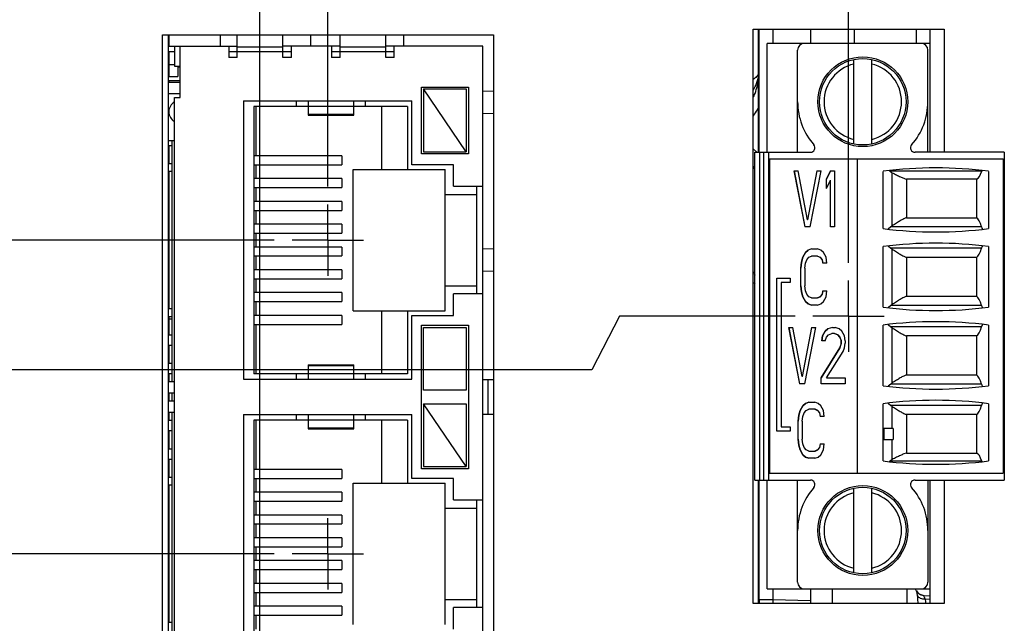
# Model space of a CAD drawing. Header units: inches. Extents: x 0 to 34, y 0 to 22.
# Tile 21 of 44: x 8.7 to 12.2, y 12.3 to 14.4. Entities that reach past the tile are written whole.
import ezdxf

# ---------------------------------------------------------------- set-up
doc = ezdxf.new("R2010")
doc.units = ezdxf.units.IN
doc.header["$LTSCALE"] = 1.87
doc.header["$MEASUREMENT"] = 0
doc.linetypes.add('CENTER', pattern=[0.6, 0.375, -0.075, 0.075, -0.075])
doc.layers.get('0').update_dxf_attribs({"linetype": 'CONTINUOUS'})
for name, color, linetype in [('02___PRT_ALL_AXES', 7, 'CONTINUOUS'), ('COSMETIC', 7, 'CONTINUOUS'), ('DEFAULT_1', 7, 'CENTER'), ('DIMENSIONS', 7, 'CONTINUOUS'), ('ECAD_696976_01_39_MM_THERM_3_4M', 7, 'CONTINUOUS'), ('ECAD_712069_01_24_R_2_0603_PKO_', 7, 'CONTINUOUS'), ('ECAD_712572_01_16_R_2_0402_PKO_', 7, 'CONTINUOUS'), ('ECAD_724848_01_A0_71_O_MASK_PIN', 7, 'CONTINUOUS'), ('ECAD_733076_01_44_SOT23_REV1', 7, 'CONTINUOUS'), ('ECAD_C0402_SPARE_24_2_0402_PKO_', 7, 'CONTINUOUS'), ('ECAD_C1210_SPARE_90_C1210_REV1', 7, 'CONTINUOUS'), ('ECAD_R0402_SPARE_16_2_0402_PKO_', 7, 'CONTINUOUS'), ('NONECAD', 7, 'CONTINUOUS')]:
    doc.layers.add(name, color=color, linetype=linetype)
doc.styles.get("Standard").update_dxf_attribs({"font": 'txt', "width": 0.8})
doc.dimstyles.new('DIMSTYLE_1', dxfattribs={"dimtxt": 0.125, "dimasz": 0.18, "dimexe": 0.125, "dimexo": 0.0625, "dimgap": 0.09, "dimtad": 0, "dimtih": 1, "dimtoh": 1, "dimlfac": 0.5, "dimzin": 4, "dimdsep": 46, "dimtxsty": 'STANDARD', "dimblk": '_FILLED', "dimblk1": '_FILLED', "dimblk2": '_FILLED', "dimcen": 0.09, "dimadec": 0, "dimazin": 0, "dimtp": 0.01, "dimtm": 0.01, "dimtfac": 1, "dimtofl": 0, "dimtmove": 0, "dimatfit": 3, "dimldrblk": '_FILLED', "dimfxl": 1, "dimtolj": 1, "dimtzin": 4, "dimarcsym": 0})
doc.dimstyles.new('DIMSTYLE_2', dxfattribs={"dimtxt": 0.125, "dimasz": 0.18, "dimexe": 0.125, "dimexo": 0.0625, "dimgap": 0.09, "dimtad": 0, "dimtih": 1, "dimtoh": 1, "dimlfac": 0.5, "dimzin": 4, "dimdsep": 46, "dimtxsty": 'STANDARD', "dimblk": '_FILLED', "dimblk1": '_FILLED', "dimblk2": '_FILLED', "dimcen": 0.09, "dimadec": 0, "dimazin": 0, "dimtp": 0.001, "dimtm": 0.001, "dimtfac": 1, "dimtofl": 0, "dimtmove": 0, "dimatfit": 3, "dimldrblk": '_FILLED', "dimfxl": 1, "dimtolj": 1, "dimtzin": 4, "dimarcsym": 0})

# ---------------------------------------------------------------- blocks, each defined once
blk = doc.blocks.new('*D22')
at = {"layer": 'DIMENSIONS', "color": 6, "linetype": 'CONTINUOUS'}
blk.add_line((9.5876, 11.3719), (9.5876, 15.6145), dxfattribs=at)
at = {"layer": 'DIMENSIONS', "color": 6, "linetype": 'CONTINUOUS', "insert": (9.5251, 15.677), "char_height": 0.125, "width": 0.925, "attachment_point": 1, "rotation": 90, "line_spacing_factor": 0.9}
blk.add_mtext('2.36{\\Ftxt.shx;\\W1.000000;\\H0.125000; }[60]', dxfattribs=at)
blk = doc.blocks.new('_FILLED')
at = {"color": 0, "linetype": 'BYBLOCK'}
blk.add_solid([(0, 0), (-1, 0.174), (-1, -0.174)], dxfattribs=at)
blk = doc.blocks.new('*D23')
at = {"layer": 'DIMENSIONS', "color": 2, "linetype": 'CONTINUOUS'}
blk.add_line((9.8252, 13.8155), (9.8252, 15.6145), dxfattribs=at)
at = {"layer": 'DIMENSIONS', "color": 2, "linetype": 'CONTINUOUS', "insert": (9.7627, 15.677), "char_height": 0.125, "width": 0.925, "attachment_point": 1, "rotation": 90, "line_spacing_factor": 0.9}
blk.add_mtext('2.48{\\Ftxt.shx;\\W1.000000;\\H0.125000; }[63]', dxfattribs=at)
blk = doc.blocks.new('*D24')
at = {"layer": 'DIMENSIONS', "color": 2, "linetype": 'CONTINUOUS'}
blk.add_line((11.6509, 13.5485), (11.6509, 15.6145), dxfattribs=at)
at = {"layer": 'DIMENSIONS', "color": 2, "linetype": 'CONTINUOUS', "insert": (11.5884, 15.677), "char_height": 0.125, "width": 1.125, "attachment_point": 1, "rotation": 90, "line_spacing_factor": 0.9}
blk.add_mtext('3.39{\\Ftxt.shx;\\W1.000000;\\H0.125000; }[86.2]', dxfattribs=at)
blk = doc.blocks.new('*D39')
at = {"layer": 'DIMENSIONS', "color": 2, "linetype": 'CONTINUOUS'}
for p, q in [((10.8479, 13.361), (10.7504, 13.1732)), ((11.4633, 13.361), (10.8479, 13.361)), ((10.7504, 13.1732), (4.0538, 13.1732))]:
    blk.add_line(p, q, dxfattribs=at)
at = {"layer": 'DIMENSIONS', "color": 2, "linetype": 'CONTINUOUS', "insert": (3.9913, 13.2357), "char_height": 0.125, "width": 1.125, "attachment_point": 3, "line_spacing_factor": 0.9}
blk.add_mtext('2.69{\\Ftxt.shx;\\W1.000000;\\H0.125000; }[68.2]', dxfattribs=at)
blk = doc.blocks.new('*D40')
at = {"layer": 'DIMENSIONS', "color": 2, "linetype": 'CONTINUOUS'}
blk.add_line((9.6377, 13.628), (4.0538, 13.628), dxfattribs=at)
at = {"layer": 'DIMENSIONS', "color": 2, "linetype": 'CONTINUOUS', "insert": (3.9913, 13.6905), "char_height": 0.125, "width": 1.125, "attachment_point": 3, "line_spacing_factor": 0.9}
blk.add_mtext('2.82{\\Ftxt.shx;\\W1.000000;\\H0.125000; }[71.6]', dxfattribs=at)
blk = doc.blocks.new('*D41')
at = {"layer": 'DIMENSIONS', "color": 2, "linetype": 'CONTINUOUS'}
blk.add_line((9.6377, 12.528), (4.0538, 12.528), dxfattribs=at)
at = {"layer": 'DIMENSIONS', "color": 2, "linetype": 'CONTINUOUS', "insert": (3.9913, 12.5905), "char_height": 0.125, "width": 1.125, "attachment_point": 3, "line_spacing_factor": 0.9}
blk.add_mtext('2.27{\\Ftxt.shx;\\W1.000000;\\H0.125000; }[57.6]', dxfattribs=at)
blk = doc.blocks.new('*D53')
at = {"layer": 'DIMENSIONS', "color": 2, "linetype": 'CONTINUOUS'}
blk.add_line((9.5876, 11.3719), (9.5876, 15.6145), dxfattribs=at)
at = {"layer": 'DIMENSIONS', "color": 2, "linetype": 'CONTINUOUS', "insert": (9.5251, 15.677), "char_height": 0.125, "width": 0.925, "attachment_point": 1, "rotation": 90, "line_spacing_factor": 0.9}
blk.add_mtext('2.36{\\Ftxt.shx;\\W1.000000;\\H0.125000; }[60]', dxfattribs=at)

msp = doc.modelspace()

# ---------------------------------------------------------------- linework, layer by layer
at = {"color": 3, "linetype": 'CONTINUOUS'}
for p, q in [((11.3159, 12.354), (11.3159, 14.368)), ((11.3159, 14.368), (11.9859, 14.368)), ((11.9859, 14.368), (11.9859, 13.9361)), ((9.2459, 11.808), (9.2459, 14.348)), ((9.2459, 14.348), (10.4059, 14.348)), ((10.4059, 14.348), (10.4059, 11.808)), ((11.9859, 12.7865), (11.9859, 12.354)), ((11.9859, 12.354), (11.3159, 12.354))]:
    msp.add_line(p, q, dxfattribs=at)
at = {"color": 7, "linetype": 'CONTINUOUS'}
for p, q in [((11.3854, 14.368), (11.3854, 14.318)), ((11.5167, 14.368), (11.5167, 14.318)), ((11.67, 14.368), (11.67, 14.318)), ((11.888, 14.368), (11.888, 14.318)), ((9.2662, 14.348), (9.2662, 11.808)), ((9.5082, 14.268), (9.5082, 14.348)), ((9.6682, 14.268), (9.6682, 14.348)), ((9.7642, 14.348), (9.7642, 14.308)), ((9.8682, 14.268), (9.8682, 14.348)), ((10.0282, 14.268), (10.0282, 14.348)), ((10.0909, 14.348), (10.0909, 14.308)), ((9.2662, 14.308), (9.5082, 14.308)), ((9.2882, 14.288), (9.2662, 14.288)), ((9.2882, 14.308), (9.2882, 14.238)), ((9.3082, 14.128), (9.3082, 14.308)), ((9.4782, 14.308), (9.4782, 14.268)), ((9.6982, 14.288), (9.4782, 14.288)), ((9.6682, 14.304), (9.5082, 14.304)), ((9.8682, 14.308), (9.6682, 14.308)), ((9.6982, 14.268), (9.6982, 14.308)), ((9.8382, 14.308), (9.8382, 14.268)), ((10.0582, 14.288), (9.8382, 14.288)), ((10.0282, 14.304), (9.8682, 14.304)), ((10.3682, 14.308), (10.0282, 14.308)), ((10.0582, 14.268), (10.0582, 14.308)), ((10.3682, 11.848), (10.3682, 14.308)), ((11.3658, 13.9361), (11.3658, 14.318)), ((11.9367, 14.318), (11.3658, 14.318)), ((11.4721, 13.9361), (11.4721, 14.2943)), ((11.9288, 13.9361), (11.9288, 14.2943)), ((11.9367, 13.9361), (11.9367, 14.318)), ((9.5082, 14.268), (9.4782, 14.268)), ((9.6982, 14.268), (9.6682, 14.268)), ((9.8682, 14.268), (9.8382, 14.268)), ((10.0582, 14.268), (10.0282, 14.268)), ((11.669, 13.965), (11.669, 14.2615)), ((11.732, 13.965), (11.732, 14.2615)), ((9.2882, 14.238), (9.3082, 14.238)), ((9.2662, 14.182), (9.3082, 14.182)), ((10.1542, 13.93), (10.1542, 14.164)), ((10.1542, 14.164), (10.3182, 14.164)), ((10.1602, 14.158), (10.1602, 13.938)), ((10.3102, 13.938), (10.1602, 14.158)), ((10.1602, 14.158), (10.3102, 14.158)), ((10.3102, 14.158), (10.3102, 13.938)), ((10.3182, 14.164), (10.3182, 13.93)), ((10.3682, 14.1515), (10.4059, 14.1506)), ((9.2662, 14.142), (9.3082, 14.142)), ((9.2882, 12.028), (9.2882, 14.128)), ((9.2882, 14.128), (9.3082, 14.128)), ((9.5302, 14.116), (9.5302, 13.14)), ((9.5302, 14.116), (10.1202, 14.116)), ((9.7162, 14.097), (9.7162, 14.116)), ((9.7562, 14.116), (9.7562, 14.0655)), ((9.9162, 14.0655), (9.9162, 14.116)), ((9.9562, 14.116), (9.9562, 14.097)), ((10.1202, 13.892), (10.1202, 14.116)), ((9.5662, 14.097), (9.5662, 13.159)), ((9.7562, 14.097), (9.5662, 14.097)), ((9.5742, 13.9237), (9.5742, 14.097)), ((9.9162, 14.0964), (9.7562, 14.0964)), ((10.1042, 14.097), (9.9162, 14.097)), ((10.0142, 13.876), (10.0142, 14.097)), ((10.1042, 14.097), (10.1042, 13.876)), ((9.7562, 14.0695), (9.9162, 14.0695)), ((9.7562, 14.0655), (9.9162, 14.0655)), ((10.3682, 14.0733), (10.4059, 14.0724)), ((9.2882, 13.9755), (9.2662, 13.9755)), ((9.2662, 13.96), (9.2782, 13.96)), ((9.2782, 13.9755), (9.2782, 13.132)), ((11.3288, 13.9359), (11.3158, 13.9475)), ((9.8747, 13.9237), (9.5662, 13.9237)), ((9.8747, 13.9237), (9.8747, 13.8923)), ((10.3182, 13.93), (10.1542, 13.93)), ((10.1602, 13.938), (10.3102, 13.938)), ((11.3225, 12.7865), (11.3225, 13.9361)), ((11.3225, 13.9361), (11.5174, 13.9361)), ((11.3383, 13.9361), (11.3383, 12.7865)), ((11.354, 12.7865), (11.354, 13.9361)), ((11.3698, 13.9361), (11.3698, 12.7865)), ((11.3737, 13.9125), (11.3737, 12.8101)), ((11.3737, 13.9125), (12.1926, 13.9125)), ((11.6808, 13.9125), (11.6808, 12.8101)), ((12.1965, 13.9361), (11.8836, 13.9361)), ((12.1926, 13.9125), (12.1926, 12.8101)), ((12.1965, 13.9361), (12.1965, 12.7865)), ((9.2662, 13.896), (9.2782, 13.896)), ((9.5662, 13.8923), (9.8747, 13.8923)), ((9.5742, 13.8437), (9.5742, 13.8923)), ((9.9142, 13.38), (9.9142, 13.876)), ((9.9142, 13.876), (10.2362, 13.876)), ((10.2662, 13.892), (10.1202, 13.892)), ((10.2362, 13.38), (10.2362, 13.876)), ((10.2662, 13.817), (10.2662, 13.892)), ((9.2662, 13.86), (9.2682, 13.86)), ((9.2682, 13.868), (9.2682, 13.388)), ((9.2782, 13.868), (9.2682, 13.868)), ((9.8747, 13.8437), (9.5662, 13.8437)), ((9.8747, 13.8437), (9.8747, 13.8123)), ((11.46, 13.8712), (11.4976, 13.6743)), ((11.46, 13.8712), (11.4741, 13.8712)), ((11.4981, 13.6743), (11.4605, 13.8712)), ((11.5071, 13.6995), (11.4741, 13.8712)), ((11.54, 13.8712), (11.5071, 13.6995)), ((11.5075, 13.6995), (11.5405, 13.8712)), ((11.5165, 13.6743), (11.5541, 13.8712)), ((11.54, 13.8712), (11.5541, 13.8712)), ((11.5871, 13.8712), (11.5729, 13.8419)), ((11.5729, 13.8084), (11.5729, 13.8419)), ((11.5734, 13.8419), (11.5729, 13.8419)), ((11.5734, 13.8419), (11.5875, 13.8712)), ((11.5734, 13.8093), (11.5734, 13.8419)), ((11.5871, 13.8712), (11.6012, 13.8712)), ((11.6012, 13.8712), (11.6012, 13.6743)), ((11.7713, 13.8691), (11.7713, 13.6684)), ((12.1175, 13.8698), (11.7954, 13.8698)), ((11.8038, 13.6781), (11.8038, 13.8643)), ((11.8539, 13.8419), (11.8539, 13.7064)), ((12.0994, 13.8419), (11.8539, 13.8419)), ((12.0994, 13.8419), (12.0994, 13.7064)), ((12.1414, 13.8691), (12.1414, 13.6684)), ((9.5662, 13.8123), (9.8747, 13.8123)), ((9.5742, 13.7637), (9.5742, 13.8123)), ((10.2662, 13.817), (10.3682, 13.817)), ((10.3482, 13.439), (10.3482, 13.817)), ((11.5729, 13.8084), (11.5871, 13.8377)), ((11.5871, 13.6743), (11.5871, 13.8377)), ((11.5875, 13.8377), (11.5871, 13.8377)), ((11.5875, 13.6743), (11.5875, 13.8377)), ((9.2662, 13.796), (9.2682, 13.796)), ((10.2362, 13.788), (10.3482, 13.788)), ((9.2662, 13.76), (9.2682, 13.76)), ((9.8747, 13.7637), (9.5662, 13.7637)), ((9.8747, 13.7637), (9.8747, 13.7323)), ((9.5662, 13.7323), (9.8747, 13.7323)), ((9.5742, 13.6837), (9.5742, 13.7323)), ((11.8539, 13.7064), (12.0994, 13.7064)), ((9.2662, 13.696), (9.2682, 13.696)), ((9.8747, 13.6837), (9.5662, 13.6837)), ((9.8747, 13.6837), (9.8747, 13.6523)), ((11.5165, 13.6743), (11.4976, 13.6743)), ((11.5075, 13.6995), (11.5071, 13.6995)), ((11.6012, 13.6743), (11.5871, 13.6743)), ((11.7986, 13.6743), (11.789, 13.6665)), ((12.1167, 13.6743), (11.7986, 13.6743)), ((9.2662, 13.66), (9.2682, 13.66)), ((9.5662, 13.6523), (9.8747, 13.6523)), ((9.5742, 13.6037), (9.5742, 13.6523)), ((9.8747, 13.6037), (9.5662, 13.6037)), ((9.8747, 13.6037), (9.8747, 13.5723)), ((11.7713, 13.6054), (11.7713, 13.3928)), ((11.789, 13.6073), (11.7986, 13.5994)), ((12.1167, 13.5994), (11.7986, 13.5994)), ((12.1414, 13.6054), (12.1414, 13.3928)), ((9.2662, 13.596), (9.2682, 13.596)), ((9.5662, 13.5723), (9.8747, 13.5723)), ((9.5742, 13.5237), (9.5742, 13.5723)), ((10.4059, 13.5974), (10.3682, 13.5964)), ((11.4899, 13.5676), (11.4852, 13.5509)), ((11.4857, 13.5509), (11.4904, 13.5676)), ((11.4994, 13.5844), (11.4899, 13.5676)), ((11.4904, 13.5676), (11.4899, 13.5676)), ((11.4904, 13.5676), (11.4998, 13.5844)), ((11.5088, 13.5928), (11.4994, 13.5844)), ((11.4998, 13.5844), (11.4994, 13.5844)), ((11.4998, 13.5844), (11.5092, 13.5928)), ((11.5041, 13.5592), (11.5111, 13.5676)), ((11.5205, 13.5969), (11.5088, 13.5928)), ((11.5092, 13.5928), (11.5088, 13.5928)), ((11.5111, 13.5676), (11.5205, 13.5718)), ((11.5205, 13.5969), (11.5417, 13.5969)), ((11.5422, 13.5718), (11.5205, 13.5718)), ((11.5535, 13.5928), (11.5417, 13.5969)), ((11.5417, 13.5718), (11.5511, 13.5676)), ((11.5511, 13.5676), (11.5582, 13.5592)), ((11.5516, 13.5676), (11.5511, 13.5676)), ((11.5587, 13.5592), (11.5516, 13.5676)), ((11.5629, 13.5844), (11.5535, 13.5928)), ((11.5723, 13.5676), (11.5629, 13.5844)), ((11.5747, 13.5467), (11.5723, 13.5676)), ((11.8038, 13.4025), (11.8038, 13.5956)), ((11.8539, 13.5673), (11.8539, 13.4308)), ((12.0994, 13.5673), (11.8539, 13.5673)), ((12.0994, 13.5673), (12.0994, 13.4308)), ((9.2662, 13.56), (9.2682, 13.56)), ((11.4852, 13.5509), (11.4829, 13.5299)), ((11.4829, 13.4671), (11.4829, 13.5299)), ((11.4834, 13.5299), (11.4829, 13.5299)), ((11.4834, 13.5299), (11.4857, 13.5509)), ((11.4834, 13.4671), (11.4834, 13.5299)), ((11.4857, 13.5509), (11.4852, 13.5509)), ((11.497, 13.5299), (11.4994, 13.5467)), ((11.497, 13.5299), (11.497, 13.4671)), ((11.4994, 13.5467), (11.5041, 13.5592)), ((11.5582, 13.5592), (11.5605, 13.5467)), ((11.5587, 13.5592), (11.5582, 13.5592)), ((11.561, 13.5467), (11.5587, 13.5592)), ((11.5747, 13.5467), (11.5605, 13.5467)), ((9.2662, 13.496), (9.2682, 13.496)), ((9.8747, 13.5237), (9.5662, 13.5237)), ((9.8747, 13.5237), (9.8747, 13.4923)), ((10.4059, 13.5192), (10.3682, 13.5183)), ((11.3993, 12.9577), (11.3993, 13.495)), ((11.3993, 13.495), (11.4462, 13.495)), ((11.3998, 12.9577), (11.3998, 13.495)), ((11.4462, 13.495), (11.4462, 13.4792)), ((9.2662, 13.46), (9.2682, 13.46)), ((9.5662, 13.4923), (9.8747, 13.4923)), ((9.5742, 13.4437), (9.5742, 13.4923)), ((10.2362, 13.468), (10.3482, 13.468)), ((11.4144, 13.4792), (11.4144, 12.9734)), ((11.4462, 13.4792), (11.4144, 13.4792)), ((11.4829, 13.4671), (11.4852, 13.4462)), ((11.4834, 13.4671), (11.4829, 13.4671)), ((11.4857, 13.4462), (11.4834, 13.4671)), ((11.4994, 13.4503), (11.497, 13.4671)), ((9.8747, 13.4437), (9.5662, 13.4437)), ((9.8747, 13.4437), (9.8747, 13.4123)), ((10.2662, 13.364), (10.2662, 13.439)), ((10.3682, 13.439), (10.2662, 13.439)), ((11.4852, 13.4462), (11.4899, 13.4294)), ((11.4857, 13.4462), (11.4852, 13.4462)), ((11.4904, 13.4294), (11.4857, 13.4462)), ((11.4899, 13.4294), (11.4994, 13.4127)), ((11.4904, 13.4294), (11.4899, 13.4294)), ((11.4998, 13.4127), (11.4904, 13.4294)), ((11.5041, 13.4378), (11.4994, 13.4503)), ((11.5111, 13.4294), (11.5041, 13.4378)), ((11.5205, 13.4252), (11.5111, 13.4294)), ((11.5205, 13.4252), (11.5422, 13.4252)), ((11.5511, 13.4294), (11.5417, 13.4252)), ((11.5422, 13.4252), (11.5516, 13.4294)), ((11.5582, 13.4378), (11.5511, 13.4294)), ((11.5516, 13.4294), (11.5511, 13.4294)), ((11.5516, 13.4294), (11.5587, 13.4378)), ((11.5605, 13.4503), (11.5582, 13.4378)), ((11.5587, 13.4378), (11.5582, 13.4378)), ((11.5587, 13.4378), (11.561, 13.4503)), ((11.5605, 13.4503), (11.5747, 13.4503)), ((11.5629, 13.4127), (11.5723, 13.4294)), ((11.5723, 13.4294), (11.5747, 13.4503)), ((11.8539, 13.4308), (12.0994, 13.4308)), ((9.2662, 13.396), (9.2682, 13.396)), ((9.5662, 13.4123), (9.8747, 13.4123)), ((9.5742, 13.3637), (9.5742, 13.4123)), ((11.4994, 13.4127), (11.5088, 13.4043)), ((11.4998, 13.4127), (11.4994, 13.4127)), ((11.5092, 13.4043), (11.4998, 13.4127)), ((11.5088, 13.4043), (11.5205, 13.4001)), ((11.5092, 13.4043), (11.5088, 13.4043)), ((11.5206, 13.4002), (11.5092, 13.4043)), ((11.5417, 13.4001), (11.5205, 13.4001)), ((11.5417, 13.4001), (11.5535, 13.4043)), ((11.5535, 13.4043), (11.5629, 13.4127)), ((11.7986, 13.3988), (11.789, 13.3909)), ((12.1167, 13.3988), (11.7986, 13.3988)), ((9.2662, 13.36), (9.2782, 13.36)), ((9.2682, 13.388), (9.2782, 13.388)), ((9.8747, 13.3637), (9.5662, 13.3637)), ((9.8747, 13.3637), (9.8747, 13.3323)), ((9.9142, 13.38), (10.2362, 13.38)), ((10.0142, 13.159), (10.0142, 13.38)), ((10.1042, 13.38), (10.1042, 13.159)), ((10.1202, 13.14), (10.1202, 13.364)), ((10.1202, 13.364), (10.2662, 13.364)), ((9.5662, 13.3323), (9.8747, 13.3323)), ((9.5742, 13.159), (9.5742, 13.3323)), ((10.1542, 12.826), (10.1542, 13.33)), ((10.1542, 13.33), (10.3182, 13.33)), ((10.1602, 13.102), (10.1602, 13.322)), ((10.1602, 13.322), (10.3102, 13.322)), ((10.3102, 13.322), (10.3102, 13.102)), ((10.3182, 13.33), (10.3182, 12.826)), ((11.7713, 13.3298), (11.7713, 13.1172)), ((11.789, 13.3317), (11.7986, 13.3238)), ((12.1167, 13.3238), (11.7986, 13.3238)), ((12.1414, 13.3298), (12.1414, 13.1172)), ((9.2662, 13.296), (9.2782, 13.296)), ((11.4412, 13.321), (11.4789, 13.1242)), ((11.4412, 13.321), (11.4554, 13.321)), ((11.4794, 13.1242), (11.4417, 13.321)), ((11.4883, 13.1493), (11.4554, 13.321)), ((11.5213, 13.321), (11.4883, 13.1493)), ((11.4888, 13.1493), (11.5217, 13.321)), ((11.4977, 13.1242), (11.5354, 13.321)), ((11.5213, 13.321), (11.5354, 13.321)), ((11.5589, 13.2917), (11.5566, 13.275)), ((11.557, 13.275), (11.5594, 13.2917)), ((11.5683, 13.3085), (11.5589, 13.2917)), ((11.5594, 13.2917), (11.5589, 13.2917)), ((11.5594, 13.2917), (11.5688, 13.3085)), ((11.5777, 13.3168), (11.5683, 13.3085)), ((11.5688, 13.3085), (11.5683, 13.3085)), ((11.5683, 13.275), (11.573, 13.2875)), ((11.5688, 13.3085), (11.5782, 13.3168)), ((11.573, 13.2875), (11.5801, 13.2959)), ((11.5942, 13.321), (11.5777, 13.3168)), ((11.5782, 13.3168), (11.5777, 13.3168)), ((11.5801, 13.2959), (11.5918, 13.3001)), ((11.6017, 13.3001), (11.5918, 13.3001)), ((11.5942, 13.321), (11.6036, 13.321)), ((11.6013, 13.3001), (11.613, 13.2959)), ((11.6135, 13.2959), (11.6017, 13.3001)), ((11.6177, 13.3168), (11.6036, 13.321)), ((11.613, 13.2959), (11.6201, 13.2875)), ((11.6135, 13.2959), (11.613, 13.2959)), ((11.6205, 13.2875), (11.6135, 13.2959)), ((11.6271, 13.3085), (11.6177, 13.3168)), ((11.6201, 13.2875), (11.6248, 13.275)), ((11.6205, 13.2875), (11.6201, 13.2875)), ((11.6253, 13.275), (11.6205, 13.2875)), ((11.6366, 13.2917), (11.6271, 13.3085)), ((11.6389, 13.275), (11.6366, 13.2917)), ((11.8038, 13.1269), (11.8038, 13.32)), ((11.8539, 13.2917), (11.8539, 13.1552)), ((12.0994, 13.2917), (11.8539, 13.2917)), ((12.0994, 13.2917), (12.0994, 13.1552)), ((9.2662, 13.26), (9.2782, 13.26)), ((11.5683, 13.275), (11.5566, 13.275)), ((11.6248, 13.2666), (11.6201, 13.2498)), ((11.6205, 13.2498), (11.6253, 13.2666)), ((11.6248, 13.2666), (11.6248, 13.275)), ((11.6253, 13.275), (11.6248, 13.275)), ((11.6253, 13.2666), (11.6248, 13.2666)), ((11.6253, 13.2666), (11.6253, 13.275)), ((11.6366, 13.2498), (11.6389, 13.2666)), ((11.6389, 13.275), (11.6389, 13.2666)), ((11.6201, 13.2498), (11.5542, 13.1451)), ((11.5547, 13.1451), (11.6205, 13.2498)), ((11.573, 13.1451), (11.6319, 13.2373)), ((11.6205, 13.2498), (11.6201, 13.2498)), ((11.6319, 13.2373), (11.6366, 13.2498)), ((9.2662, 13.196), (9.2782, 13.196)), ((9.7562, 13.1905), (9.7562, 13.14)), ((9.7562, 13.1905), (9.9162, 13.1905)), ((9.9162, 13.1864), (9.7562, 13.1864)), ((9.9162, 13.14), (9.9162, 13.1905)), ((9.2662, 13.16), (9.2782, 13.16)), ((9.7562, 13.159), (9.5662, 13.159)), ((9.7162, 13.14), (9.7162, 13.159)), ((9.7562, 13.1596), (9.9162, 13.1596)), ((10.1042, 13.159), (9.9162, 13.159)), ((9.9562, 13.159), (9.9562, 13.14)), ((11.4888, 13.1493), (11.4883, 13.1493)), ((11.8539, 13.1552), (12.0994, 13.1552)), ((9.2662, 13.132), (9.2882, 13.132)), ((9.5302, 13.14), (10.1202, 13.14)), ((10.4059, 13.138), (10.3682, 13.138)), ((10.3857, 13.138), (10.3857, 13.018)), ((11.4977, 13.1242), (11.4789, 13.1242)), ((11.5542, 13.1242), (11.5542, 13.1451)), ((11.5547, 13.1451), (11.5542, 13.1451)), ((11.6389, 13.1242), (11.5542, 13.1242)), ((11.5547, 13.1242), (11.5547, 13.1451)), ((11.573, 13.1451), (11.6389, 13.1451)), ((11.6389, 13.1451), (11.6389, 13.1242)), ((11.7986, 13.1232), (11.789, 13.1153)), ((12.1167, 13.1232), (11.7986, 13.1232)), ((9.2662, 13.092), (9.2882, 13.092)), ((9.2782, 13.092), (9.2782, 13.064)), ((10.3102, 13.102), (10.1602, 13.102)), ((9.2662, 13.064), (9.2882, 13.064)), ((10.1602, 13.054), (10.1602, 12.834)), ((10.3102, 12.834), (10.1602, 13.054)), ((10.1602, 13.054), (10.3102, 13.054)), ((10.3102, 13.054), (10.3102, 12.834)), ((11.4903, 13.0471), (11.4808, 13.0303)), ((11.4813, 13.0303), (11.4907, 13.0471)), ((11.4997, 13.0554), (11.4903, 13.0471)), ((11.4907, 13.0471), (11.4903, 13.0471)), ((11.4907, 13.0471), (11.5001, 13.0554)), ((11.5114, 13.0596), (11.4997, 13.0554)), ((11.5001, 13.0554), (11.4997, 13.0554)), ((11.5001, 13.0554), (11.5115, 13.0595)), ((11.5114, 13.0596), (11.5326, 13.0596)), ((11.5444, 13.0554), (11.5326, 13.0596)), ((11.5538, 13.0471), (11.5444, 13.0554)), ((11.5632, 13.0303), (11.5538, 13.0471)), ((11.7713, 13.0542), (11.7713, 12.8534)), ((11.789, 13.0561), (11.7986, 13.0482)), ((12.1167, 13.0482), (11.7986, 13.0482)), ((12.1414, 13.0542), (12.1414, 12.8534)), ((9.2662, 13.024), (9.2882, 13.024)), ((9.2782, 13.024), (9.2782, 12.1804)), ((9.5302, 13.016), (9.5302, 12.04)), ((9.5302, 13.016), (10.1202, 13.016)), ((9.7162, 12.997), (9.7162, 13.016)), ((9.7562, 13.016), (9.7562, 12.9655)), ((9.9162, 12.9655), (9.9162, 13.016)), ((9.9562, 13.016), (9.9562, 12.997)), ((10.1202, 12.792), (10.1202, 13.016)), ((10.3682, 13.018), (10.4059, 13.018)), ((11.4761, 13.0135), (11.4738, 12.9926)), ((11.4742, 12.9926), (11.4766, 13.0135)), ((11.4808, 13.0303), (11.4761, 13.0135)), ((11.4766, 13.0135), (11.4761, 13.0135)), ((11.4766, 13.0135), (11.4813, 13.0303)), ((11.4813, 13.0303), (11.4808, 13.0303)), ((11.4903, 13.0094), (11.495, 13.0219)), ((11.495, 13.0219), (11.502, 13.0303)), ((11.502, 13.0303), (11.5114, 13.0345)), ((11.5331, 13.0345), (11.5114, 13.0345)), ((11.5326, 13.0345), (11.542, 13.0303)), ((11.5425, 13.0303), (11.5331, 13.0345)), ((11.542, 13.0303), (11.5491, 13.0219)), ((11.5425, 13.0303), (11.542, 13.0303)), ((11.5495, 13.0219), (11.5425, 13.0303)), ((11.5491, 13.0219), (11.5514, 13.0094)), ((11.5495, 13.0219), (11.5491, 13.0219)), ((11.5519, 13.0094), (11.5495, 13.0219)), ((11.5656, 13.0094), (11.5632, 13.0303)), ((11.8038, 12.9676), (11.8038, 13.0444)), ((11.8539, 13.0161), (11.8539, 12.8806)), ((12.0994, 13.0161), (11.8539, 13.0161)), ((12.0994, 13.0161), (12.0994, 12.8806)), ((9.2662, 12.996), (9.2782, 12.996)), ((9.5662, 12.997), (9.5662, 12.059)), ((9.7562, 12.997), (9.5662, 12.997)), ((9.5742, 12.8237), (9.5742, 12.997)), ((9.9162, 12.9964), (9.7562, 12.9964)), ((10.1042, 12.997), (9.9162, 12.997)), ((10.0142, 12.776), (10.0142, 12.997)), ((10.1042, 12.997), (10.1042, 12.776)), ((11.4738, 12.9298), (11.4738, 12.9926)), ((11.4742, 12.9926), (11.4738, 12.9926)), ((11.4742, 12.9298), (11.4742, 12.9926)), ((11.4879, 12.9926), (11.4903, 13.0094)), ((11.4879, 12.9926), (11.4879, 12.9298)), ((11.5656, 13.0094), (11.5514, 13.0094)), ((9.2662, 12.96), (9.2782, 12.96)), ((9.7562, 12.9695), (9.9162, 12.9695)), ((9.7562, 12.9655), (9.9162, 12.9655)), ((11.4462, 12.9577), (11.3993, 12.9577)), ((11.4144, 12.9734), (11.4462, 12.9734)), ((11.4462, 12.9734), (11.4462, 12.9577)), ((11.7716, 12.9676), (11.7716, 12.9282)), ((11.8068, 12.9676), (11.7716, 12.9676)), ((11.7753, 12.9282), (11.7753, 12.9676)), ((11.8068, 12.9676), (11.8068, 12.9282)), ((11.4738, 12.9298), (11.4761, 12.9088)), ((11.4742, 12.9298), (11.4738, 12.9298)), ((11.4766, 12.9088), (11.4742, 12.9298)), ((11.4761, 12.9088), (11.4808, 12.8921)), ((11.4766, 12.9088), (11.4761, 12.9088)), ((11.4813, 12.8921), (11.4766, 12.9088)), ((11.4903, 12.913), (11.4879, 12.9298)), ((11.495, 12.9005), (11.4903, 12.913)), ((11.5514, 12.913), (11.5491, 12.9005)), ((11.5495, 12.9005), (11.5519, 12.913)), ((11.5514, 12.913), (11.5656, 12.913)), ((11.5632, 12.8921), (11.5656, 12.913)), ((11.7716, 12.9282), (11.8068, 12.9282)), ((11.8038, 12.8583), (11.8038, 12.9282)), ((9.2662, 12.896), (9.2782, 12.896)), ((11.4808, 12.8921), (11.4903, 12.8753)), ((11.4813, 12.8921), (11.4808, 12.8921)), ((11.4907, 12.8753), (11.4813, 12.8921)), ((11.4903, 12.8753), (11.4997, 12.867)), ((11.4907, 12.8753), (11.4903, 12.8753)), ((11.5001, 12.867), (11.4907, 12.8753)), ((11.502, 12.8921), (11.495, 12.9005)), ((11.5114, 12.8879), (11.502, 12.8921)), ((11.5114, 12.8879), (11.5331, 12.8879)), ((11.542, 12.8921), (11.5326, 12.8879)), ((11.5331, 12.8879), (11.5425, 12.8921)), ((11.5491, 12.9005), (11.542, 12.8921)), ((11.5425, 12.8921), (11.542, 12.8921)), ((11.5425, 12.8921), (11.5495, 12.9005)), ((11.5444, 12.867), (11.5538, 12.8753)), ((11.5495, 12.9005), (11.5491, 12.9005)), ((11.5538, 12.8753), (11.5632, 12.8921)), ((11.8539, 12.8806), (12.0994, 12.8806)), ((9.2662, 12.86), (9.2782, 12.86)), ((11.4997, 12.867), (11.5114, 12.8628)), ((11.5001, 12.867), (11.4997, 12.867)), ((11.5115, 12.8629), (11.5001, 12.867)), ((11.5326, 12.8628), (11.5114, 12.8628)), ((11.5326, 12.8628), (11.5444, 12.867)), ((12.1175, 12.8527), (11.7954, 12.8527)), ((9.8747, 12.8237), (9.5662, 12.8237)), ((9.8747, 12.8237), (9.8747, 12.7923)), ((10.3182, 12.826), (10.1542, 12.826)), ((10.1602, 12.834), (10.3102, 12.834)), ((11.3737, 12.8101), (12.1926, 12.8101)), ((9.2662, 12.796), (9.2782, 12.796)), ((9.5662, 12.7923), (9.8747, 12.7923)), ((9.5742, 12.7437), (9.5742, 12.7923)), ((9.9142, 12.28), (9.9142, 12.776)), ((9.9142, 12.776), (10.2362, 12.776)), ((10.2662, 12.792), (10.1202, 12.792)), ((10.2362, 12.28), (10.2362, 12.776)), ((10.2662, 12.717), (10.2662, 12.792)), ((11.3225, 12.7865), (11.5174, 12.7865)), ((11.3658, 12.4046), (11.3658, 12.7865)), ((11.4721, 12.4282), (11.4721, 12.7865)), ((11.8836, 12.7865), (12.1965, 12.7865)), ((11.9288, 12.7865), (11.9288, 12.4282)), ((11.9367, 12.4046), (11.9367, 12.7865)), ((9.2662, 12.76), (9.2682, 12.76)), ((9.2682, 12.768), (9.2682, 12.288)), ((9.2782, 12.768), (9.2682, 12.768)), ((9.8747, 12.7437), (9.5662, 12.7437)), ((9.8747, 12.7437), (9.8747, 12.7123)), ((11.669, 12.461), (11.669, 12.7576)), ((11.732, 12.461), (11.732, 12.7576)), ((9.5662, 12.7123), (9.8747, 12.7123)), ((9.5742, 12.6637), (9.5742, 12.7123)), ((10.2662, 12.717), (10.3682, 12.717)), ((10.3482, 12.339), (10.3482, 12.717)), ((9.2662, 12.696), (9.2682, 12.696)), ((10.2362, 12.688), (10.3482, 12.688)), ((9.2662, 12.66), (9.2682, 12.66)), ((9.8747, 12.6637), (9.5662, 12.6637)), ((9.5662, 12.6323), (9.8747, 12.6323)), ((9.5742, 12.5837), (9.5742, 12.6323)), ((9.8747, 12.6637), (9.8747, 12.6323)), ((9.2662, 12.596), (9.2682, 12.596)), ((9.8747, 12.5837), (9.5662, 12.5837)), ((9.8747, 12.5837), (9.8747, 12.5523)), ((9.2662, 12.56), (9.2682, 12.56)), ((9.5662, 12.5523), (9.8747, 12.5523)), ((9.5742, 12.5037), (9.5742, 12.5523)), ((9.2662, 12.496), (9.2682, 12.496)), ((9.8747, 12.5037), (9.5662, 12.5037)), ((9.8747, 12.5037), (9.8747, 12.4723)), ((9.2662, 12.46), (9.2682, 12.46)), ((9.5662, 12.4723), (9.8747, 12.4723)), ((9.5742, 12.4237), (9.5742, 12.4723)), ((9.2662, 12.396), (9.2682, 12.396)), ((9.8747, 12.4237), (9.5662, 12.4237)), ((9.5662, 12.3923), (9.8747, 12.3923)), ((9.5742, 12.3437), (9.5742, 12.3923)), ((9.8747, 12.4237), (9.8747, 12.3923)), ((11.3658, 12.4046), (11.9367, 12.4046)), ((11.3854, 12.4046), (11.3854, 12.3664)), ((11.5167, 12.4046), (11.5167, 12.354)), ((11.5934, 12.4046), (11.5934, 12.354)), ((11.8563, 12.354), (11.8563, 12.4046)), ((11.8891, 12.3973), (11.889, 12.3972)), ((11.8898, 12.39), (11.8913, 12.381)), ((9.2662, 12.36), (9.2682, 12.36)), ((10.2362, 12.368), (10.3482, 12.368)), ((11.5167, 12.363), (11.3854, 12.3664)), ((11.9144, 12.3819), (11.9367, 12.3807)), ((11.9157, 12.3769), (11.9185, 12.3702)), ((11.9185, 12.3702), (11.9367, 12.3692)), ((9.8747, 12.3437), (9.5662, 12.3437)), ((9.8747, 12.3437), (9.8747, 12.3123)), ((10.2662, 12.264), (10.2662, 12.339)), ((10.3682, 12.339), (10.2662, 12.339)), ((9.2662, 12.296), (9.2682, 12.296)), ((9.2682, 12.288), (9.2782, 12.288)), ((9.5662, 12.3123), (9.8747, 12.3123)), ((9.5742, 12.2637), (9.5742, 12.3123))]:
    msp.add_line(p, q, dxfattribs=at)
for centre, radius in [((11.7005, 14.1132), 0.1575), ((11.7005, 14.1132), 0.1516), ((11.7005, 12.6093), 0.1575), ((11.7005, 12.6093), 0.1516)]:
    msp.add_circle(centre, radius, dxfattribs=at)
for centre, radius, start, end in [((11.4957, 14.2943), 0.0236, 90, 180), ((11.9052, 14.2943), 0.0236, 0, 90), ((11.7005, 14.1132), 0.1358, 103.408, 256.592), ((11.7005, 14.1132), 0.1358, 283.408, 76.592), ((9.3082, 14.078), 0.04, 120.3947, 239.6176), ((11.7005, 14.1132), 0.2283, 180, 221.3984), ((11.7005, 14.1132), 0.2283, 318.6016, 360), ((11.5174, 13.9518), 0.0157, 270, 41.3984), ((11.8836, 13.9518), 0.0157, 138.6016, 270), ((11.9564, 12.4256), 1.4554, 82.6956, 97.3044), ((11.5139, 13.5284), 0.4425, 50.5036, 50.8432), ((11.9564, 15.1119), 1.4554, 262.6956, 277.3044), ((11.8311, 13.6355), 0.0506, 122.689, 129.8809), ((11.9564, 12.1618), 1.4554, 82.6956, 97.3044), ((11.8308, 13.6379), 0.0502, 230.0845, 237.3452), ((11.9564, 14.8363), 1.4554, 262.6956, 277.3044), ((11.8311, 13.3599), 0.0506, 122.689, 129.8809), ((11.9564, 11.8862), 1.4554, 82.6956, 97.3044), ((11.8308, 13.3623), 0.0502, 230.0845, 237.3452), ((11.9564, 14.5607), 1.4554, 262.6956, 277.3044), ((11.8311, 13.0843), 0.0506, 122.689, 129.8809), ((11.9564, 11.6106), 1.4554, 82.6956, 97.3044), ((11.8308, 13.0867), 0.0502, 230.0845, 237.3452), ((11.9564, 14.297), 1.4554, 262.6956, 277.3044), ((11.5113, 13.1973), 0.4466, 309.1581, 309.4946), ((11.5174, 12.7707), 0.0157, 318.6016, 90), ((11.8836, 12.7707), 0.0157, 90, 221.3984), ((11.7005, 12.6093), 0.2283, 138.6016, 180), ((11.7005, 12.6093), 0.1358, 103.408, 256.592), ((11.7005, 12.6093), 0.1358, 283.408, 76.592), ((11.7005, 12.6093), 0.2283, 0, 41.3984), ((11.4957, 12.4282), 0.0236, 180, 270), ((11.9052, 12.4282), 0.0236, 270, 360), ((11.8553, 12.3772), 0.0394, 30.6831, 44.6701), ((11.9163, 12.4135), 0.0317, 210.9356, 229.4868), ((11.9162, 12.4134), 0.0315, 210.6831, 267), ((13.238, 12.3179), 1.8533, 178.4985, 178.8865), ((11.9161, 12.4134), 0.0316, 229.5954, 248.2477), ((11.9161, 12.4136), 0.0317, 248.3568, 266.9215)]:
    msp.add_arc(centre, radius, start, end, dxfattribs=at)
for centre, major_axis, start_param, end_param in [((12.0971, 13.9597), (0, 0.1181), -3.066535, -2.435448), ((12.1284, 13.8219), (0, 0.063), 0.660766, 0.706144), ((12.0947, 13.5896), (0, 0.1181), -0.770746, -0.148776), ((12.1284, 13.7195), (0, 0.063), -3.912338, -3.696848), ((12.0947, 13.6841), (0, 0.1181), -2.992816, -2.370847), ((12.1284, 13.5542), (0, 0.063), 0.555255, 0.770746), ((12.0947, 13.314), (0, 0.1181), -0.770746, -0.148776), ((12.1284, 13.4439), (0, 0.063), -3.912338, -3.696848), ((12.0947, 13.4085), (0, 0.1181), -2.992816, -2.370847), ((12.1284, 13.2786), (0, 0.063), 0.555255, 0.770746), ((12.0947, 13.0384), (0, 0.1181), -0.770746, -0.148776), ((12.1284, 13.1684), (0, 0.063), -3.912338, -3.696848), ((12.0947, 13.1329), (0, 0.1181), -2.992816, -2.370847), ((12.1284, 13.003), (0, 0.063), 0.555255, 0.770746), ((12.0971, 12.7628), (0, 0.1181), -0.706144, -0.075058), ((12.1284, 12.9006), (0, 0.063), -3.847737, -3.802359)]:
    msp.add_ellipse(centre, major_axis=major_axis, ratio=0.266667, start_param=start_param, end_param=end_param, dxfattribs=at)
for points, knots in [([(11.3158, 14.0622), (11.3174, 14.0646), (11.324, 14.0739), (11.3304, 14.0833), (11.335, 14.0905)], [0, 0, 0, 0, 0.247904, 1, 1, 1, 1]), ([(11.7954, 13.8698), (11.796, 13.8693), (11.7986, 13.8672), (11.8015, 13.8654), (11.8038, 13.8643)], [0, 0, 0, 0, 0.245799, 1, 1, 1, 1]), ([(11.8038, 13.8643), (11.8087, 13.8616), (11.8181, 13.8567), (11.8314, 13.8499), (11.843, 13.8448), (11.8505, 13.8425), (11.8539, 13.8419)], [0, 0, 0, 0, 0.304581, 0.578581, 0.813199, 1, 1, 1, 1]), ([(11.8539, 13.7064), (11.8504, 13.7053), (11.8429, 13.7019), (11.8312, 13.6954), (11.818, 13.6872), (11.8087, 13.6812), (11.8038, 13.6781)], [0, 0, 0, 0, 0.188527, 0.424439, 0.697945, 1, 1, 1, 1]), ([(11.8038, 13.5956), (11.8087, 13.5925), (11.818, 13.5865), (11.8312, 13.5783), (11.8429, 13.5718), (11.8504, 13.5684), (11.8539, 13.5673)], [0, 0, 0, 0, 0.302059, 0.575569, 0.811478, 1, 1, 1, 1]), ([(11.8539, 13.4308), (11.8504, 13.4297), (11.8429, 13.4264), (11.8312, 13.4198), (11.818, 13.4116), (11.8087, 13.4057), (11.8038, 13.4025)], [0, 0, 0, 0, 0.188527, 0.424439, 0.697945, 1, 1, 1, 1]), ([(11.8038, 13.32), (11.8087, 13.3169), (11.818, 13.3109), (11.8312, 13.3027), (11.8429, 13.2962), (11.8504, 13.2928), (11.8539, 13.2917)], [0, 0, 0, 0, 0.302059, 0.575569, 0.811478, 1, 1, 1, 1]), ([(11.8539, 13.1552), (11.8504, 13.1541), (11.8429, 13.1508), (11.8312, 13.1442), (11.818, 13.136), (11.8087, 13.1301), (11.8038, 13.1269)], [0, 0, 0, 0, 0.188527, 0.424439, 0.697945, 1, 1, 1, 1]), ([(11.8038, 13.0444), (11.8087, 13.0413), (11.818, 13.0353), (11.8312, 13.0271), (11.8429, 13.0206), (11.8504, 13.0172), (11.8539, 13.0161)], [0, 0, 0, 0, 0.302059, 0.575569, 0.811478, 1, 1, 1, 1]), ([(11.8539, 12.8806), (11.8505, 12.8801), (11.843, 12.8777), (11.8314, 12.8726), (11.8181, 12.8659), (11.8087, 12.8609), (11.8038, 12.8583)], [0, 0, 0, 0, 0.186806, 0.421427, 0.695423, 1, 1, 1, 1]), ([(11.8038, 12.8583), (11.803, 12.8579), (11.8001, 12.8562), (11.7973, 12.8543), (11.7954, 12.8527)], [0, 0, 0, 0, 0.254966, 1, 1, 1, 1]), ([(11.889, 12.3972), (11.8889, 12.3971), (11.889, 12.3963), (11.889, 12.395), (11.8894, 12.3927), (11.8897, 12.391), (11.8898, 12.39)], [0, 0, 0, 0, 0.081586, 0.275618, 0.582997, 1, 1, 1, 1]), ([(11.8913, 12.381), (11.8917, 12.3789), (11.8927, 12.3699), (11.893, 12.3609), (11.893, 12.354)], [0, 0, 0, 0, 0.238172, 1, 1, 1, 1]), ([(11.8913, 12.381), (11.8937, 12.3771), (11.9027, 12.3708), (11.913, 12.3698), (11.9185, 12.3702)], [0, 0, 0, 0, 0.45322, 1, 1, 1, 1]), ([(11.9144, 12.3819), (11.914, 12.3819), (11.9147, 12.379), (11.9152, 12.3781), (11.9157, 12.3769)], [0, 0, 0, 0, 0.239991, 1, 1, 1, 1])]:
    msp.add_open_spline(points, degree=3, knots=knots, dxfattribs=at)
msp.add_open_spline([(11.9185, 12.3702), (11.9197, 12.3648), (11.9204, 12.3594), (11.9209, 12.354)], degree=3, dxfattribs=at)
at = {"layer": '02___PRT_ALL_AXES', "color": 7, "linetype": 'CONTINUOUS'}
for p, q in [((11.3348, 13.9361), (11.3348, 14.368)), ((11.3367, 14.368), (11.3367, 13.9361)), ((11.3225, 13.8779), (11.3159, 13.8871)), ((11.3348, 12.354), (11.3348, 12.7865)), ((11.3367, 12.7865), (11.3367, 12.354)), ((11.3854, 12.3664), (11.3348, 12.3664))]:
    msp.add_line(p, q, dxfattribs=at)
for centre, radius, start, end in [((11.1983, 13.4417), 0.1397, 26.1347, 32.5821), ((11.3867, 12.3664), 0.05, 180, 194.6291)]:
    msp.add_arc(centre, radius, start, end, dxfattribs=at)
for points, knots in [([(11.3161, 14.1528), (11.3215, 14.1614), (11.3305, 14.1793), (11.335, 14.1989), (11.3361, 14.2085)], [0, 0, 0, 0, 0.511589, 1, 1, 1, 1]), ([(11.3311, 14.2049), (11.3302, 14.2036), (11.3259, 14.1982), (11.3205, 14.1938), (11.3161, 14.1907)], [0, 0, 0, 0, 0.222743, 1, 1, 1, 1]), ([(11.3161, 14.1258), (11.3185, 14.1313), (11.3276, 14.1539), (11.3338, 14.1778), (11.3357, 14.1961)], [0, 0, 0, 0, 0.246051, 1, 1, 1, 1]), ([(11.3361, 14.2151), (11.3358, 14.2143), (11.3347, 14.2106), (11.3328, 14.2072), (11.3311, 14.2049)], [0, 0, 0, 0, 0.235203, 1, 1, 1, 1]), ([(11.3161, 13.479), (11.3168, 13.4786), (11.3194, 13.4766), (11.322, 13.4746), (11.3238, 13.473)], [0, 0, 0, 0, 0.261841, 1, 1, 1, 1])]:
    msp.add_open_spline(points, degree=3, knots=knots, dxfattribs=at)
at = {"layer": 'COSMETIC', "color": 4, "linetype": 'CONTINUOUS'}
for p, q in [((9.2662, 14.348), (9.2662, 11.808)), ((9.3082, 14.234), (9.3002, 14.234))]:
    msp.add_line(p, q, dxfattribs=at)
at = {"layer": 'DEFAULT_1', "color": 7, "linetype": 'CENTER'}
for p, q in [((9.8252, 13.628), (9.8252, 13.753)), ((9.8252, 13.628), (9.7002, 13.628)), ((9.8252, 13.628), (9.8252, 13.503)), ((9.8252, 13.628), (9.9502, 13.628)), ((11.6509, 13.361), (11.6509, 13.486)), ((11.6509, 13.361), (11.5258, 13.361)), ((11.6509, 13.361), (11.6509, 13.2359)), ((11.6509, 13.361), (11.7759, 13.361)), ((9.8252, 12.528), (9.8252, 12.653)), ((9.8252, 12.528), (9.7002, 12.528)), ((9.8252, 12.528), (9.8252, 12.403)), ((9.8252, 12.528), (9.9502, 12.528))]:
    msp.add_line(p, q, dxfattribs=at)
at = {"layer": 'ECAD_696976_01_39_MM_THERM_3_4M', "color": 7, "linetype": 'CONTINUOUS'}
for p, q in [((9.2682, 13.26), (9.2682, 13.196)), ((9.2682, 13.16), (9.2682, 13.132)), ((9.2682, 13.092), (9.2682, 13.064)), ((9.2682, 13.024), (9.2682, 12.996)), ((9.2682, 12.96), (9.2682, 12.896)), ((9.2682, 12.86), (9.2682, 12.796))]:
    msp.add_line(p, q, dxfattribs=at)
at = {"layer": 'ECAD_712069_01_24_R_2_0603_PKO_', "color": 7, "linetype": 'CONTINUOUS'}
for q in [(9.2682, 13.296), (9.2782, 13.352)]:
    msp.add_line((9.2682, 13.352), q, dxfattribs=at)
at = {"layer": 'ECAD_712572_01_16_R_2_0402_PKO_', "color": 7, "linetype": 'CONTINUOUS'}
for p, q in [((9.2682, 14.244), (9.2682, 14.202)), ((9.3002, 14.238), (9.3002, 14.202)), ((9.2682, 14.202), (9.3002, 14.202))]:
    msp.add_line(p, q, dxfattribs=at)
at = {"layer": 'ECAD_724848_01_A0_71_O_MASK_PIN', "color": 7, "linetype": 'CONTINUOUS'}
msp.add_line((9.2682, 13.36), (9.2682, 13.352), dxfattribs=at)
at = {"layer": 'ECAD_733076_01_44_SOT23_REV1', "color": 7, "linetype": 'CONTINUOUS'}
msp.add_line((9.2682, 13.936), (9.2662, 13.936), dxfattribs=at)
at = {"layer": 'ECAD_C0402_SPARE_24_2_0402_PKO_', "color": 7, "linetype": 'CONTINUOUS'}
for q in [(9.2682, 14.182), (9.3082, 14.188)]:
    msp.add_line((9.2682, 14.188), q, dxfattribs=at)
at = {"layer": 'ECAD_C1210_SPARE_90_C1210_REV1', "color": 7, "linetype": 'CONTINUOUS'}
for p, q in [((9.2682, 14.348), (9.2682, 14.308)), ((9.4482, 14.348), (9.4482, 14.308)), ((9.2682, 14.288), (9.2682, 14.244)), ((9.2682, 14.244), (9.2882, 14.244))]:
    msp.add_line(p, q, dxfattribs=at)
at = {"layer": 'ECAD_R0402_SPARE_16_2_0402_PKO_', "color": 7, "linetype": 'CONTINUOUS'}
msp.add_line((9.2682, 13.96), (9.2682, 13.896), dxfattribs=at)
at = {"layer": 'NONECAD', "color": 4, "linetype": 'CONTINUOUS'}
for p, q in [((11.9367, 14.318), (11.9367, 14.368)), ((11.9367, 12.354), (11.9367, 12.4046))]:
    msp.add_line(p, q, dxfattribs=at)

# ---------------------------------------------------------------- dimensions: what is measured, and where the dimension line sits
at = {"layer": 'DIMENSIONS', "color": 2, "linetype": 'CONTINUOUS'}
for feature_location, offset, dtype, origin, dimstyle, picture, middle in [((11.6509, 13.5485), (0, 2.0659), 1, (4.8653, 13.486), 'DIMSTYLE_1', '*D24', (11.6509, 16.2395)), ((9.8252, 13.8155), (0, 1.799), 1, (4.8653, 13.753), 'DIMSTYLE_1', '*D23', (9.8252, 16.1395)), ((9.5876, 11.3719), (0, 4.2426), 1, (4.8653, 11.3094), 'DIMSTYLE_2', '*D53', (9.5876, 16.1395)), ((9.6377, 13.628), (-5.5838, 0), 0, (9.7002, 7.9897), 'DIMSTYLE_1', '*D40', (3.4288, 13.628)), ((11.4633, 13.361), (-7.4095, -0.1877), 0, (11.5258, 7.9897), 'DIMSTYLE_1', '*D39', (3.4288, 13.1732)), ((9.6377, 12.528), (-5.5838, 0), 0, (9.7002, 7.9897), 'DIMSTYLE_1', '*D41', (3.4288, 12.528))]:
    dim = msp.add_ordinate_dim(feature_location=feature_location, offset=offset, dtype=dtype, origin=origin, dimstyle=dimstyle, override={"dimtad": 1, "dimtih": 0, "dimtoh": 0}, dxfattribs=at)
    dim.commit()
    dim.dimension.update_dxf_attribs({"geometry": picture, "text_midpoint": middle})
at = {"layer": 'DIMENSIONS', "color": 6, "linetype": 'CONTINUOUS'}
dim = msp.add_ordinate_dim(feature_location=(9.5876, 11.3719), offset=(0, 4.2426), dtype=1, origin=(4.8653, 11.3094), dimstyle='DIMSTYLE_1', override={"dimtad": 1, "dimtih": 0, "dimtoh": 0}, dxfattribs=at)
dim.commit()
dim.dimension.update_dxf_attribs({"geometry": '*D22', "text_midpoint": (9.5876, 16.1395)})

doc.saveas('drawing.dxf')
